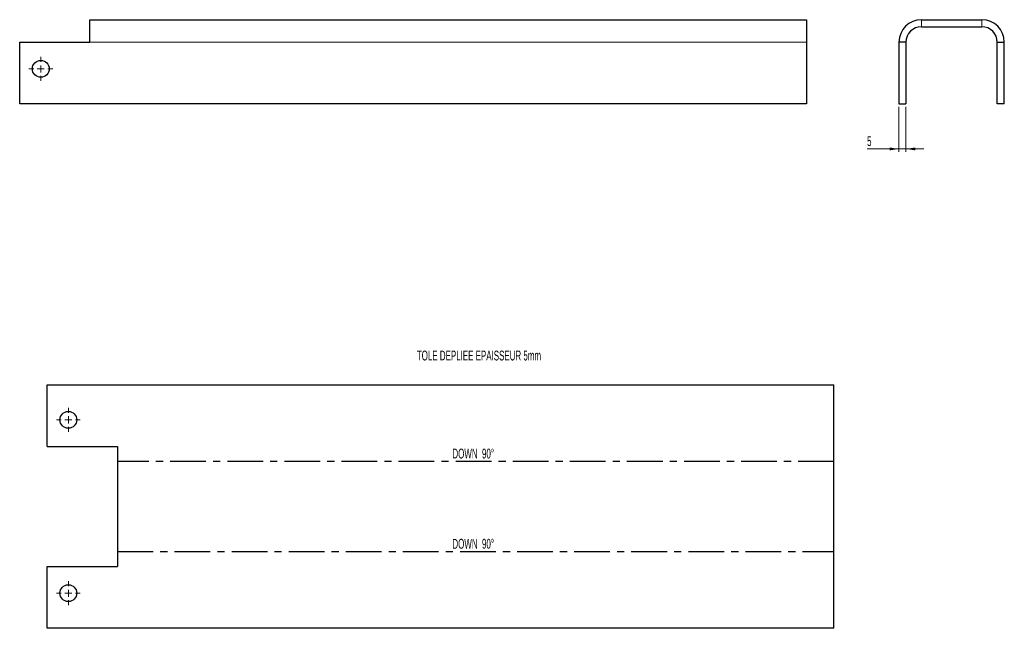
# Model space of a CAD drawing. Header units: millimetres. Extents: x 66 to 767, y 101 to 535.
import ezdxf

# ---------------------------------------------------------------- set-up
doc = ezdxf.new("R2010")
doc.units = ezdxf.units.MM
doc.header["$LTSCALE"] = 2
doc.linetypes.add('CENTERX2', pattern=[20.32, 12.7, -2.54, 2.54, -2.54])
doc.styles.add('SLDTEXTSTYLE1', font='TXT', dxfattribs={"width": 0.605})
doc.dimstyles.new('SLDDIMSTYLE0', dxfattribs={"dimtxt": 7, "dimasz": 6.604, "dimexe": 0, "dimexo": 0.0625, "dimgap": 1.75, "dimtad": 1, "dimrnd": 1e-09, "dimzin": 12, "dimdsep": 46, "dimtxsty": 'SLDTEXTSTYLE1', "dimsah": 1, "dimcen": 0.09, "dimadec": 0, "dimazin": 3, "dimtfac": 1, "dimtmove": 0, "dimatfit": 0, "dimfxl": 1, "dimfrac": 2, "dimtolj": 1, "dimtzin": 12, "dimarcsym": 0})

# ---------------------------------------------------------------- blocks, each defined once
blk = doc.blocks.new('SW_CENTERMARKSYMBOL_0')
at = {"color": 0, "linetype": 'Continuous', "lineweight": 18}
for p, q in [((0, 5), (0, 8.5)), ((-5, 0), (-8.5, 0)), ((0, 0), (-2.5, 0)), ((0, 0), (0, 2.5)), ((0, 0), (0, -2.5)), ((0, 0), (2.5, 0)), ((5, 0), (8.5, 0)), ((0, -5), (0, -8.5))]:
    blk.add_line(p, q, dxfattribs=at)
blk = doc.blocks.new('SW_CENTERMARKSYMBOL_1')
at = {"color": 0, "linetype": 'Continuous', "lineweight": 18}
for p, q in [((0, 5), (0, 8.5)), ((-5, 0), (-8.5, 0)), ((0, 0), (-2.5, 0)), ((0, 0), (0, 2.5)), ((0, 0), (0, -2.5)), ((0, 0), (2.5, 0)), ((5, 0), (8.5, 0)), ((0, -5), (0, -8.5))]:
    blk.add_line(p, q, dxfattribs=at)
blk = doc.blocks.new('_D')
at = {"color": 7, "linetype": 'Continuous', "lineweight": 0, "transparency": 16777216}
for p, q in [((691.59, 472.53), (691.59, 440.53)), ((696.59, 472.53), (696.59, 440.53)), ((691.59, 442.53), (668.92, 442.53)), ((696.59, 442.53), (691.59, 442.53)), ((696.59, 442.53), (709.29, 442.53))]:
    blk.add_line(p, q, dxfattribs=at)
at = {"color": 7, "linetype": 'Continuous', "lineweight": 18, "transparency": 16777216}
for points in [[(691.59, 442.53), (684.99, 443.54), (684.99, 441.51)], [(696.59, 442.53), (703.2, 441.51), (703.2, 443.54)]]:
    blk.add_solid(points, dxfattribs=at)
at = {"color": 7, "linetype": 'Continuous', "lineweight": 18, "transparency": 16777216, "insert": (668.92, 451.55), "char_height": 7, "attachment_point": 1, "style": 'SLDTEXTSTYLE1'}
blk.add_mtext('5', dxfattribs=at)
blk = doc.blocks.new('SW_CENTERMARKSYMBOL_2')
at = {"color": 0, "linetype": 'Continuous', "lineweight": 18}
for p, q in [((0, 5), (0, 8.5)), ((-5, 0), (-8.5, 0)), ((0, 0), (-2.5, 0)), ((0, 0), (0, 2.5)), ((0, 0), (0, -2.5)), ((0, 0), (2.5, 0)), ((5, 0), (8.5, 0)), ((0, -5), (0, -8.5))]:
    blk.add_line(p, q, dxfattribs=at)
blk = doc.blocks.new('SW_CENTERMARKSYMBOL_3')
at = {"color": 0, "linetype": 'Continuous', "lineweight": 18}
for p, q in [((0, 5), (0, 8.5)), ((-5, 0), (-8.5, 0)), ((0, 0), (-2.5, 0)), ((0, 0), (0, 2.5)), ((0, 0), (0, -2.5)), ((0, 0), (2.5, 0)), ((5, 0), (8.5, 0)), ((0, -5), (0, -8.5))]:
    blk.add_line(p, q, dxfattribs=at)
blk = doc.blocks.new('SW_CENTERMARKSYMBOL_4')
at = {"color": 0, "linetype": 'Continuous', "lineweight": 18}
for p, q in [((0, 5), (0, 8.5)), ((-5, 0), (-8.5, 0)), ((0, 0), (-2.5, 0)), ((0, 0), (0, 2.5)), ((0, 0), (0, -2.5)), ((0, 0), (2.5, 0)), ((5, 0), (8.5, 0)), ((0, -5), (0, -8.5))]:
    blk.add_line(p, q, dxfattribs=at)
blk = doc.blocks.new('SW_CENTERMARKSYMBOL_5')
at = {"color": 0, "linetype": 'Continuous', "lineweight": 18}
for p, q in [((0, 5), (0, 8.5)), ((-5, 0), (-8.5, 0)), ((0, 0), (-2.5, 0)), ((0, 0), (0, 2.5)), ((0, 0), (0, -2.5)), ((0, 0), (2.5, 0)), ((5, 0), (8.5, 0)), ((0, -5), (0, -8.5))]:
    blk.add_line(p, q, dxfattribs=at)

msp = doc.modelspace()

# ---------------------------------------------------------------- linework, layer by layer
at = {"color": 7, "linetype": 'Continuous', "lineweight": 25}
for p, q in [((115.694, 518.528), (115.694, 534.528)), ((115.694, 534.528), (625.694, 534.528)), ((625.694, 534.528), (625.694, 518.528)), ((707.593, 534.528), (750.593, 534.528)), ((707.593, 529.528), (750.593, 529.528)), ((65.694, 518.528), (115.694, 518.528)), ((65.694, 474.528), (65.694, 518.528)), ((625.694, 518.528), (625.694, 474.528)), ((691.593, 518.528), (691.593, 474.528)), ((696.593, 518.528), (691.593, 518.528)), ((696.593, 518.528), (696.593, 474.528)), ((761.593, 474.528), (761.593, 518.528)), ((761.593, 518.528), (766.593, 518.528)), ((766.593, 474.528), (766.593, 518.528)), ((625.694, 474.528), (65.694, 474.528)), ((691.593, 474.528), (696.593, 474.528)), ((766.593, 474.528), (761.593, 474.528)), ((85.322, 230.666), (85.322, 274.666)), ((85.322, 274.666), (645.322, 274.666)), ((645.322, 101.254), (645.322, 274.666)), ((85.322, 230.666), (135.322, 230.666)), ((135.322, 230.666), (135.322, 145.254)), ((85.322, 101.254), (85.322, 145.254)), ((85.322, 145.254), (135.322, 145.254)), ((645.322, 101.254), (85.322, 101.254))]:
    msp.add_line(p, q, dxfattribs=at)
at = {"color": 8, "linetype": 'Continuous', "lineweight": 18}
for p, q in [((707.593, 529.528), (707.593, 534.528)), ((750.593, 529.528), (750.593, 534.528)), ((625.694, 518.528), (115.694, 518.528))]:
    msp.add_line(p, q, dxfattribs=at)
at = {"color": 7, "linetype": 'CENTERX2'}
for p, q in [((645.322, 220.063), (135.322, 220.063)), ((135.322, 155.857), (645.322, 155.857))]:
    msp.add_line(p, q, dxfattribs=at)
at = {"color": 7, "linetype": 'Continuous', "lineweight": 25}
for centre in [(80.694, 499.528), (100.322, 249.666), (100.322, 126.254)]:
    msp.add_circle(centre, 6, dxfattribs=at)
for centre, radius, start, end in [((707.593, 518.528), 16, 90, 180), ((750.593, 518.528), 16, 0, 90), ((707.593, 518.528), 11, 90, 180), ((750.593, 518.528), 11, 0, 90)]:
    msp.add_arc(centre, radius, start, end, dxfattribs=at)

# ---------------------------------------------------------------- block references
at = {"color": 7, "linetype": 'Continuous', "lineweight": 18}
for name, p in [('SW_CENTERMARKSYMBOL_0', (80.694, 499.528)), ('SW_CENTERMARKSYMBOL_3', (100.322, 249.666)), ('SW_CENTERMARKSYMBOL_2', (100.322, 126.254))]:
    msp.add_blockref(name, p, dxfattribs=at)
at = {"color": 8, "linetype": 'Continuous'}
for name, p in [('SW_CENTERMARKSYMBOL_1', (80.694, 499.528)), ('SW_CENTERMARKSYMBOL_5', (100.322, 249.666)), ('SW_CENTERMARKSYMBOL_4', (100.322, 126.254))]:
    msp.add_blockref(name, p, dxfattribs=at)

# ---------------------------------------------------------------- texts
at = {"color": 7, "linetype": 'Continuous', "lineweight": 0, "char_height": 7, "style": 'SLDTEXTSTYLE1'}
for s, insert, attachment_point in [('TOLE DEPLIEE EPAISSEUR 5mm', (348.404, 298.944), 1), ('DOWN  90°', (388.542, 229.146), 2), ('DOWN  90°', (388.542, 164.94), 2)]:
    msp.add_mtext(s, dxfattribs=dict(at, insert=insert, attachment_point=attachment_point))

# ---------------------------------------------------------------- dimensions: what is measured, and where the dimension line sits
at = {"color": 7, "linetype": 'Continuous', "lineweight": 18}
dim = msp.add_linear_dim(base=(691.593, 442.528), p1=(696.593, 474.528), p2=(691.593, 474.528), dimstyle='SLDDIMSTYLE0', dxfattribs=at)
dim.commit()
dim.dimension.update_dxf_attribs({"geometry": '_D', "text_midpoint": (671.593, 442.528), "dimtype": 160})

doc.saveas('drawing.dxf')
